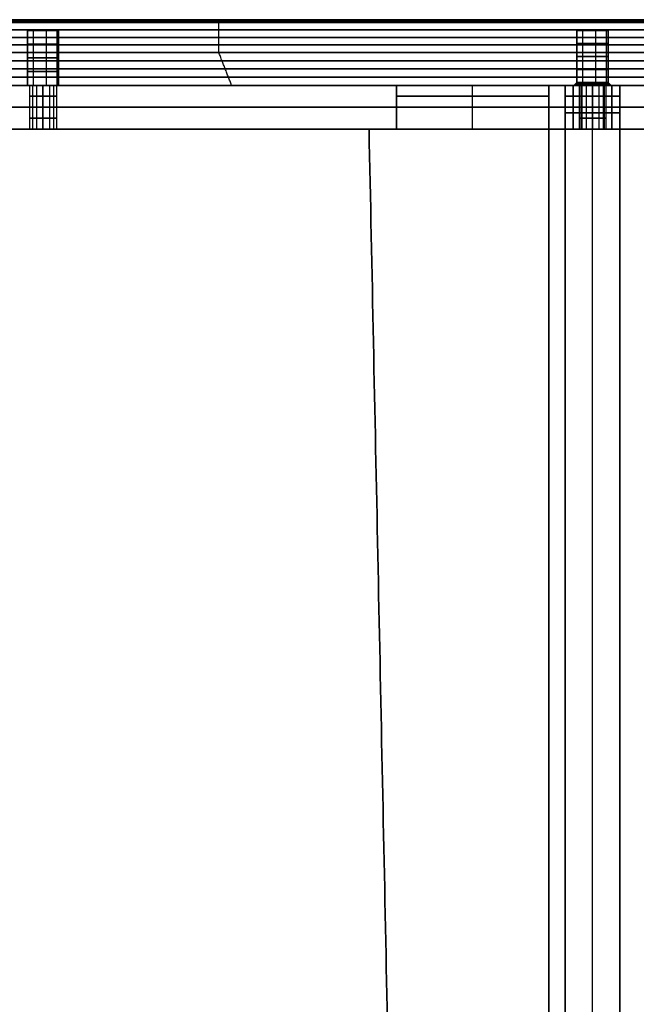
# Model space of a CAD drawing. Header units: millimetres. Extents: x -350 to 350, y -7 to 710.
# Tile 13 of 14: x -105 to 8, y 530 to 710. Entities that reach past the tile are written whole.
import ezdxf

# ---------------------------------------------------------------- set-up
doc = ezdxf.new("R2010")
doc.units = ezdxf.units.MM
doc.header["$MEASUREMENT"] = 0
for name, color, linetype in [('IGES LEVEL 10', 7, 'Continuous'), ('IGES LEVEL 3', 7, 'Continuous'), ('IGES LEVEL 8', 7, 'Continuous')]:
    doc.layers.add(name, color=color, linetype=linetype)

msp = doc.modelspace()

# ---------------------------------------------------------------- linework, layer by layer
at = {"layer": 'IGES LEVEL 10', "extrusion": (0, 1, 0)}
for centre, radius, start, end in [((0, 0, 709.5), 350, 360, 180), ((0, 0, 709.5), 350, 180, 360), ((0, 0, 710), 349.5, 360, 180), ((0, 0, 710), 349.5, 180, 360), ((100.41, 100.41, 708), 2.85, 180, 360), ((100.41, -100.41, 708), 2.85, 180, 360), ((100.41, -100.41, 708), 2.85, 0, 180), ((100.41, 100.41, 708), 2.85, 0, 180), ((0, 200.82, 708), 2.85, 180, 0), ((0, -200.82, 708), 2.85, 180, 360), ((0, -200.82, 708), 2.85, 0, 180), ((0, 200.82, 708), 2.85, 0, 180), ((0, 0, 704), 350, 0, 180), ((0, 0, 704), 350, 180, 360), ((0, 200.82, 698.5), 2.85, 180, 0), ((0, -200.82, 698.5), 2.85, 180, 0), ((0, 200.82, 698.5), 2.85, 0, 180), ((0, -200.82, 698.5), 2.85, 0, 180), ((0, 0, 698), 338, 0, 180), ((0, 0, 698), 338, 180, 0), ((100.41, -100.41, 698), 2.85, 180, 0), ((100.41, 100.41, 698), 2.85, 180, 0), ((100.41, -100.41, 698), 2.85, 0, 180), ((100.41, 100.41, 698), 2.85, 0, 180), ((0, -200.82, 698), 3.35, 180, 0), ((0, 200.82, 698), 3.35, 180, 0), ((0, 200.82, 698), 3.35, 0, 180), ((0, -200.82, 698), 3.35, 0, 180)]:
    msp.add_arc(centre, radius, start, end, dxfattribs=at)
at = {"layer": 'IGES LEVEL 10', "color": 253, "extrusion": (0, 1, 0)}
for centre, radius, start, end in [((0, 0, 709.5), 350, 360, 180), ((0, 0, 709.5), 350, 360, 180), ((0, 0, 709.5), 350, 180, 360), ((0, 0, 709.5), 350, 180, 360), ((0, 0, 709.63), 349.88, 180, 0), ((0, 0, 709.63), 349.88, 0, 180), ((0, 0, 709.75), 349.75, 0, 180), ((0, 0, 709.75), 349.75, 180, 0), ((0, 0, 709.88), 349.62, 0, 180), ((0, 0, 709.88), 349.62, 180, 0), ((0, 0, 710), 349.5, 360, 180), ((0, 0, 710), 349.5, 360, 180), ((0, 0, 710), 349.5, 180, 360), ((0, 0, 710), 349.5, 180, 360), ((0, 0, 708.13), 350, 0, 180), ((0, 0, 708.13), 350, 180, 360), ((100.41, 100.41, 708), 2.85, 180, 360), ((100.41, 100.41, 708), 2.85, 0, 180), ((100.41, 100.41, 708), 2.85, 180, 360), ((100.41, -100.41, 708), 2.85, 180, 360), ((100.41, -100.41, 708), 2.85, 0, 180), ((100.41, -100.41, 708), 2.85, 180, 360), ((100.41, -100.41, 708), 2.85, 0, 180), ((100.41, 100.41, 708), 2.85, 0, 180), ((0, 200.82, 708), 2.85, 180, 0), ((0, 200.82, 708), 2.85, 0, 180), ((0, 200.82, 708), 2.85, 180, 0), ((0, -200.82, 708), 2.85, 180, 360), ((0, -200.82, 708), 2.85, 0, 180), ((0, -200.82, 708), 2.85, 180, 360), ((0, -200.82, 708), 2.85, 0, 180), ((0, 200.82, 708), 2.85, 0, 180), ((0, 0, 706.75), 350, 0, 180), ((0, 0, 706.75), 350, 180, 360), ((0, 200.82, 705.63), 2.85, 180, 0), ((0, -200.82, 705.63), 2.85, 180, 0), ((0, -200.82, 705.63), 2.85, 0, 180), ((0, 200.82, 705.63), 2.85, 0, 180), ((0, 0, 705.38), 350, 0, 180), ((0, 0, 705.38), 350, 180, 360), ((0, 0, 704), 350, 0, 180), ((0, 0, 704), 350, 0, 180), ((0, 0, 704), 350, 180, 360), ((0, 0, 704), 350, 180, 360), ((100.41, 100.41, 705.5), 2.85, 180, 0), ((100.41, -100.41, 705.5), 2.85, 180, 360), ((100.41, -100.41, 705.5), 2.85, 0, 180), ((100.41, 100.41, 705.5), 2.85, 0, 180), ((0, 0, 702.5), 347, 0, 180), ((0, 0, 702.5), 347, 180, 360), ((100.41, 100.41, 703), 2.85, 180, 0), ((100.41, -100.41, 703), 2.85, 180, 360), ((100.41, -100.41, 703), 2.85, 0, 180), ((100.41, 100.41, 703), 2.85, 0, 180), ((0, 200.82, 703.25), 2.85, 180, 0), ((0, -200.82, 703.25), 2.85, 180, 0), ((0, -200.82, 703.25), 2.85, 0, 180), ((0, 200.82, 703.25), 2.85, 0, 180), ((0, 0, 701), 344, 0, 180), ((0, 0, 701), 344, 180, 360), ((100.41, 100.41, 700.5), 2.85, 180, 0), ((100.41, -100.41, 700.5), 2.85, 180, 360), ((100.41, -100.41, 700.5), 2.85, 0, 180), ((100.41, 100.41, 700.5), 2.85, 0, 180), ((0, 200.82, 700.88), 2.85, 180, 0), ((0, -200.82, 700.88), 2.85, 180, 0), ((0, -200.82, 700.88), 2.85, 0, 180), ((0, 200.82, 700.88), 2.85, 0, 180), ((0, 0, 699.5), 341, 0, 180), ((0, 0, 699.5), 341, 180, 360), ((0, -200.82, 698.5), 2.85, 180, 0), ((0, 200.82, 698.5), 2.85, 180, 0), ((0, 200.82, 698.5), 2.85, 180, 0), ((0, -200.82, 698.5), 2.85, 180, 0), ((0, -200.82, 698.5), 2.85, 0, 180), ((0, 200.82, 698.5), 2.85, 0, 180), ((0, 200.82, 698.5), 2.85, 0, 180), ((0, -200.82, 698.5), 2.85, 0, 180), ((0, 0, 698), 338, 0, 180), ((0, 0, 698), 338, 180, 0), ((100.41, 100.41, 698), 2.85, 180, 0), ((100.41, -100.41, 698), 2.85, 180, 0), ((100.41, 100.41, 698), 2.85, 180, 0), ((100.41, 100.41, 698), 2.85, 0, 180), ((100.41, -100.41, 698), 2.85, 180, 0), ((100.41, -100.41, 698), 2.85, 0, 180), ((100.41, -100.41, 698), 2.85, 0, 180), ((100.41, 100.41, 698), 2.85, 0, 180), ((0, -200.82, 698), 3.35, 180, 0), ((0, 200.82, 698), 3.35, 180, 0), ((0, 200.82, 698), 3.35, 0, 180), ((0, 200.82, 698), 3.35, 180, 0), ((0, -200.82, 698), 3.35, 0, 180), ((0, -200.82, 698), 3.35, 180, 0), ((0, 200.82, 698), 3.35, 0, 180), ((0, -200.82, 698), 3.35, 0, 180), ((0, -200.82, 698.13), 3.23, 180, 360), ((0, 200.82, 698.13), 3.23, 180, 360), ((0, 200.82, 698.13), 3.23, 0, 180), ((0, -200.82, 698.13), 3.23, 0, 180), ((0, -200.82, 698.25), 3.1, 180, 360), ((0, 200.82, 698.25), 3.1, 180, 360), ((0, 200.82, 698.25), 3.1, 0, 180), ((0, -200.82, 698.25), 3.1, 0, 180), ((0, -200.82, 698.38), 2.98, 180, 360), ((0, 200.82, 698.38), 2.98, 180, 360), ((0, 200.82, 698.38), 2.98, 0, 180), ((0, -200.82, 698.38), 2.98, 0, 180)]:
    msp.add_arc(centre, radius, start, end, dxfattribs=at)
at = {"layer": 'IGES LEVEL 10', "color": 253}
for points in [[(-349.5, 710), (0, 710), (349.5, 710)], [(-68.28, 704, 343.27), (-68.28, 706.75, 343.27), (-68.28, 709.5, 343.27)], [(-68.28, 704, -343.27), (-68.28, 706.75, -343.27), (-68.28, 709.5, -343.27)], [(0, 710, 349.5), (0, 710), (0, 710, -349.5)], [(-97.56, 708, 100.41), (-100.41, 708, 100.41), (-103.26, 708, 100.41)], [(-103.26, 698, 100.41), (-103.26, 703, 100.41), (-103.26, 708, 100.41)], [(-97.56, 708, -100.41), (-100.41, 708, -100.41), (-103.26, 708, -100.41)], [(-103.26, 698, -100.41), (-103.26, 703, -100.41), (-103.26, 708, -100.41)], [(-103.26, 708, -100.41), (-103.26, 703, -100.41), (-103.26, 698, -100.41)], [(-103.26, 708, 100.41), (-103.26, 703, 100.41), (-103.26, 698, 100.41)], [(-102.22, 708, 98.21), (-102.22, 703, 98.21), (-102.22, 698, 98.21)], [(-102.22, 708, -102.61), (-102.22, 703, -102.61), (-102.22, 698, -102.61)], [(-102.22, 708, -98.21), (-102.22, 703, -98.21), (-102.22, 698, -98.21)], [(-102.22, 708, 102.61), (-102.22, 703, 102.61), (-102.22, 698, 102.61)], [(-100.41, 708, 103.26), (-100.41, 708, 100.41), (-100.41, 708, 97.56)], [(-100.41, 708, -97.56), (-100.41, 708, -100.41), (-100.41, 708, -103.26)], [(-99.85, 708, 97.61), (-99.85, 703, 97.61), (-99.85, 698, 97.61)], [(-99.85, 708, -103.2), (-99.85, 703, -103.2), (-99.85, 698, -103.2)], [(-99.85, 708, -97.61), (-99.85, 703, -97.61), (-99.85, 698, -97.61)], [(-99.85, 708, 103.2), (-99.85, 703, 103.2), (-99.85, 698, 103.2)], [(-97.9, 708, 99.07), (-97.9, 703, 99.07), (-97.9, 698, 99.07)], [(-97.9, 708, -101.75), (-97.9, 703, -101.75), (-97.9, 698, -101.75)], [(-97.9, 708, -99.07), (-97.9, 703, -99.07), (-97.9, 698, -99.07)], [(-97.9, 708, 101.75), (-97.9, 703, 101.75), (-97.9, 698, 101.75)], [(-97.56, 708, 100.41), (-97.56, 703, 100.41), (-97.56, 698, 100.41)], [(-97.56, 708, -100.41), (-97.56, 703, -100.41), (-97.56, 698, -100.41)], [(-97.56, 698, -100.41), (-97.56, 703, -100.41), (-97.56, 708, -100.41)], [(-97.56, 698, 100.41), (-97.56, 703, 100.41), (-97.56, 708, 100.41)], [(2.85, 708, 200.82), (0, 708, 200.82), (-2.85, 708, 200.82)], [(-2.85, 698.5, 200.82), (-2.85, 703.25, 200.82), (-2.85, 708, 200.82)], [(2.85, 708, -200.82), (0, 708, -200.82), (-2.85, 708, -200.82)], [(-2.85, 698.5, -200.82), (-2.85, 703.25, -200.82), (-2.85, 708, -200.82)], [(-2.85, 708, -200.82), (-2.85, 703.25, -200.82), (-2.85, 698.5, -200.82)], [(-2.85, 708, 200.82), (-2.85, 703.25, 200.82), (-2.85, 698.5, 200.82)], [(-1.81, 708, 198.62), (-1.81, 703.25, 198.62), (-1.81, 698.5, 198.62)], [(-1.81, 708, -203.02), (-1.81, 703.25, -203.02), (-1.81, 698.5, -203.02)], [(-1.81, 708, -198.62), (-1.81, 703.25, -198.62), (-1.81, 698.5, -198.62)], [(-1.81, 708, 203.02), (-1.81, 703.25, 203.02), (-1.81, 698.5, 203.02)], [(0, 708, 203.67), (0, 708, 200.82), (0, 708, 197.97)], [(0, 708, -197.97), (0, 708, -200.82), (0, 708, -203.67)], [(0.56, 708, 198.02), (0.56, 703.25, 198.02), (0.56, 698.5, 198.02)], [(0.56, 708, -203.61), (0.56, 703.25, -203.61), (0.56, 698.5, -203.61)], [(0.56, 708, -198.02), (0.56, 703.25, -198.02), (0.56, 698.5, -198.02)], [(0.56, 708, 203.61), (0.56, 703.25, 203.61), (0.56, 698.5, 203.61)], [(2.51, 708, 199.47), (2.51, 703.25, 199.47), (2.51, 698.5, 199.47)], [(2.51, 708, -202.16), (2.51, 703.25, -202.16), (2.51, 698.5, -202.16)], [(2.51, 708, -199.47), (2.51, 703.25, -199.47), (2.51, 698.5, -199.47)], [(2.51, 708, 202.16), (2.51, 703.25, 202.16), (2.51, 698.5, 202.16)], [(2.85, 708, 200.82), (2.85, 703.25, 200.82), (2.85, 698.5, 200.82)], [(2.85, 708, -200.82), (2.85, 703.25, -200.82), (2.85, 698.5, -200.82)], [(2.85, 698.5, -200.82), (2.85, 703.25, -200.82), (2.85, 708, -200.82)], [(2.85, 698.5, 200.82), (2.85, 703.25, 200.82), (2.85, 708, 200.82)], [(-65.94, 698, 331.51), (-67.11, 701, 337.39), (-68.28, 704, 343.27)], [(-65.94, 698, -331.51), (-67.11, 701, -337.39), (-68.28, 704, -343.27)], [(-3.35, 698, -200.82), (-3.1, 698.25, -200.82), (-2.85, 698.5, -200.82)], [(-3.35, 698, 200.82), (-3.1, 698.25, 200.82), (-2.85, 698.5, 200.82)], [(-2.85, 698.5, 200.82), (-3.1, 698.25, 200.82), (-3.35, 698, 200.82)], [(-2.85, 698.5, -200.82), (-3.1, 698.25, -200.82), (-3.35, 698, -200.82)], [(-1.81, 698.5, -203.02), (-1.97, 698.25, -203.21), (-2.13, 698, -203.41)], [(-1.81, 698.5, 198.62), (-1.97, 698.25, 198.42), (-2.13, 698, 198.23)], [(-1.81, 698.5, 203.02), (-1.97, 698.25, 203.21), (-2.13, 698, 203.41)], [(-1.81, 698.5, -198.62), (-1.97, 698.25, -198.42), (-2.13, 698, -198.23)], [(0.56, 698.5, -203.61), (0.6, 698.25, -203.86), (0.65, 698, -204.1)], [(0.56, 698.5, 198.02), (0.6, 698.25, 197.78), (0.65, 698, 197.53)], [(0.56, 698.5, 203.61), (0.6, 698.25, 203.86), (0.65, 698, 204.1)], [(0.56, 698.5, -198.02), (0.6, 698.25, -197.78), (0.65, 698, -197.53)], [(2.51, 698.5, -202.16), (2.73, 698.25, -202.28), (2.95, 698, -202.4)], [(2.51, 698.5, 199.47), (2.73, 698.25, 199.36), (2.95, 698, 199.24)], [(2.51, 698.5, 202.16), (2.73, 698.25, 202.28), (2.95, 698, 202.4)], [(2.51, 698.5, -199.47), (2.73, 698.25, -199.36), (2.95, 698, -199.24)], [(2.85, 698.5, -200.82), (3.1, 698.25, -200.82), (3.35, 698, -200.82)], [(2.85, 698.5, 200.82), (3.1, 698.25, 200.82), (3.35, 698, 200.82)], [(3.35, 698, 200.82), (3.1, 698.25, 200.82), (2.85, 698.5, 200.82)], [(3.35, 698, -200.82), (3.1, 698.25, -200.82), (2.85, 698.5, -200.82)], [(197.47, 698), (0, 698), (-197.47, 698)], [(0, 698, 338), (0, 698, 271.08), (0, 698, 204.17)], [(0, 698, 197.47), (0, 698), (0, 698, -197.47)], [(0, 698, -204.17), (0, 698, -271.08), (0, 698, -338)]]:
    msp.add_open_spline(points, degree=2, dxfattribs=at)
at = {"layer": 'IGES LEVEL 10'}
for points in [[(-103.26, 708, -100.41), (-103.26, 703, -100.41), (-103.26, 698, -100.41)], [(-103.26, 708, 100.41), (-103.26, 703, 100.41), (-103.26, 698, 100.41)], [(-97.56, 698, -100.41), (-97.56, 703, -100.41), (-97.56, 708, -100.41)], [(-97.56, 698, 100.41), (-97.56, 703, 100.41), (-97.56, 708, 100.41)], [(-2.85, 708, -200.82), (-2.85, 703.25, -200.82), (-2.85, 698.5, -200.82)], [(-2.85, 708, 200.82), (-2.85, 703.25, 200.82), (-2.85, 698.5, 200.82)], [(2.85, 698.5, -200.82), (2.85, 703.25, -200.82), (2.85, 708, -200.82)], [(2.85, 698.5, 200.82), (2.85, 703.25, 200.82), (2.85, 708, 200.82)], [(-2.85, 698.5, 200.82), (-3.1, 698.25, 200.82), (-3.35, 698, 200.82)], [(-2.85, 698.5, -200.82), (-3.1, 698.25, -200.82), (-3.35, 698, -200.82)], [(3.35, 698, 200.82), (3.1, 698.25, 200.82), (2.85, 698.5, 200.82)], [(3.35, 698, -200.82), (3.1, 698.25, -200.82), (2.85, 698.5, -200.82)]]:
    msp.add_open_spline(points, degree=2, dxfattribs=at)
at = {"layer": 'IGES LEVEL 10', "color": 253}
for points, knots in [([(-338, 698), (-338, 698, -16.6), (-334.74, 698, -49.65), (-328.27, 698, -82.23), (-318.63, 698, -114.01), (-305.92, 698, -144.69), (-290.26, 698, -173.98), (-271.81, 698, -201.59), (-250.74, 698, -227.26), (-227.26, 698, -250.74), (-201.59, 698, -271.81), (-173.98, 698, -290.26), (-144.69, 698, -305.92), (-114.01, 698, -318.63), (-82.23, 698, -328.27), (-49.65, 698, -334.74), (-16.6, 698, -338), (16.6, 698, -338), (49.65, 698, -334.74), (65.94, 698, -331.51), (82.23, 698, -328.27), (98.12, 698, -323.45), (114.01, 698, -318.63), (144.69, 698, -305.92), (173.98, 698, -290.26), (187.78, 698, -281.04), (201.59, 698, -271.81), (214.42, 698, -261.28), (227.26, 698, -250.74), (250.74, 698, -227.26), (261.28, 698, -214.42), (271.81, 698, -201.59), (281.04, 698, -187.78), (290.26, 698, -173.98), (305.92, 698, -144.69), (318.63, 698, -114.01), (323.45, 698, -98.12), (328.27, 698, -82.23), (331.51, 698, -65.94), (334.74, 698, -49.65), (336.37, 698, -33.13), (338, 698, -16.6), (338, 698)], [0, 0, 0, 0.03125, 0.0625, 0.09375, 0.125, 0.15625, 0.1875, 0.21875, 0.25, 0.28125, 0.3125, 0.34375, 0.375, 0.40625, 0.4375, 0.46875, 0.5, 0.53125, 0.5625, 0.5625, 0.59375, 0.59375, 0.625, 0.65625, 0.6875, 0.6875, 0.71875, 0.71875, 0.75, 0.78125, 0.78125, 0.8125, 0.8125, 0.84375, 0.875, 0.90625, 0.90625, 0.9375, 0.9375, 0.96875, 0.96875, 1, 1, 1]), ([(338, 698), (338, 698, 16.6), (336.37, 698, 33.13), (334.74, 698, 49.65), (331.51, 698, 65.94), (328.27, 698, 82.23), (323.45, 698, 98.12), (318.63, 698, 114.01), (305.92, 698, 144.69), (290.26, 698, 173.98), (281.04, 698, 187.78), (271.81, 698, 201.59), (261.28, 698, 214.42), (250.74, 698, 227.26), (227.26, 698, 250.74), (214.42, 698, 261.28), (201.59, 698, 271.81), (187.78, 698, 281.04), (173.98, 698, 290.26), (144.69, 698, 305.92), (114.01, 698, 318.63), (98.12, 698, 323.45), (82.23, 698, 328.27), (65.94, 698, 331.51), (49.65, 698, 334.74), (33.13, 698, 336.37), (16.6, 698, 338), (-16.6, 698, 338), (-33.13, 698, 336.37), (-49.65, 698, 334.74), (-65.94, 698, 331.51), (-82.23, 698, 328.27), (-98.12, 698, 323.45), (-114.01, 698, 318.63), (-144.69, 698, 305.92), (-173.98, 698, 290.26), (-187.78, 698, 281.04), (-201.59, 698, 271.81), (-214.42, 698, 261.28), (-227.26, 698, 250.74), (-250.74, 698, 227.26), (-261.28, 698, 214.42), (-271.81, 698, 201.59), (-281.04, 698, 187.78), (-290.26, 698, 173.98), (-305.92, 698, 144.69), (-318.63, 698, 114.01), (-323.45, 698, 98.12), (-328.27, 698, 82.23), (-331.51, 698, 65.94), (-334.74, 698, 49.65), (-338, 698, 16.6), (-338, 698)], [1, 1, 1, 1.03125, 1.03125, 1.0625, 1.0625, 1.09375, 1.09375, 1.125, 1.15625, 1.1875, 1.1875, 1.21875, 1.21875, 1.25, 1.28125, 1.28125, 1.3125, 1.3125, 1.34375, 1.375, 1.40625, 1.40625, 1.4375, 1.4375, 1.46875, 1.46875, 1.5, 1.53125, 1.53125, 1.5625, 1.5625, 1.59375, 1.59375, 1.625, 1.65625, 1.6875, 1.6875, 1.71875, 1.71875, 1.75, 1.78125, 1.78125, 1.8125, 1.8125, 1.84375, 1.875, 1.90625, 1.90625, 1.9375, 1.9375, 1.96875, 2, 2, 2])]:
    msp.add_open_spline(points, degree=2, knots=knots, dxfattribs=at)
at = {"layer": 'IGES LEVEL 3'}
for points in [[(-35.83, 690, -5), (-35.83, 693, -5), (-35.83, 696, -5)], [(-35.83, 696, 5), (-35.83, 693, 5), (-35.83, 690, 5)], [(-35.83, 696, -5), (-21.92, 696, -5), (-8, 696, -5)], [(-35.83, 696, 5), (-35.83, 696), (-35.83, 696, -5)], [(-8, 696, 5), (-21.92, 696, 5), (-35.83, 696, 5)], [(-8, 696, -5), (-8, 352, -5), (-8, 8, -5)], [(-8, 696, 5), (-8, 696), (-8, 696, -5)], [(-8, 8, 5), (-8, 352, 5), (-8, 696, 5)], [(-5, 696, -35.83), (-5, 693, -35.83), (-5, 690, -35.83)], [(-5, 696, -35.83), (0, 696, -35.83), (5, 696, -35.83)], [(-5, 696, -8), (-5, 696, -21.92), (-5, 696, -35.83)], [(-5, 696, -8), (0, 696, -8), (5, 696, -8)], [(-5, 8, -8), (-5, 352, -8), (-5, 696, -8)], [(-5, 690, 35.83), (-5, 693, 35.83), (-5, 696, 35.83)], [(-5, 696, 35.83), (-5, 696, 21.92), (-5, 696, 8)], [(5, 696, 35.83), (0, 696, 35.83), (-5, 696, 35.83)], [(-5, 696, 8), (-5, 352, 8), (-5, 8, 8)], [(5, 696, 8), (0, 696, 8), (-5, 696, 8)], [(5, 690, -35.83), (5, 693, -35.83), (5, 696, -35.83)], [(5, 696, -35.83), (5, 696, -21.92), (5, 696, -8)], [(5, 696, -8), (5, 352, -8), (5, 8, -8)], [(5, 696, 35.83), (5, 693, 35.83), (5, 690, 35.83)], [(5, 696, 8), (5, 696, 21.92), (5, 696, 35.83)], [(5, 8, 8), (5, 352, 8), (5, 696, 8)], [(-28, 66.96, -5), (-34.42, 378.48, -5), (-40.83, 690, -5)], [(-40.83, 690, 5), (-34.42, 378.48, 5), (-28, 66.96, 5)], [(-40.83, 690, -5), (-38.33, 690, -5), (-35.83, 690, -5)], [(-40.83, 690, 5), (-40.83, 690), (-40.83, 690, -5)], [(-35.83, 690, 5), (-38.33, 690, 5), (-40.83, 690, 5)], [(-35.83, 690, -5), (-35.83, 690), (-35.83, 690, 5)], [(-5, 690, -40.83), (-5, 378.48, -34.42), (-5, 66.96, -28)], [(-5, 690, -40.83), (0, 690, -40.83), (5, 690, -40.83)], [(-5, 690, -35.83), (-5, 690, -38.33), (-5, 690, -40.83)], [(5, 690, -35.83), (0, 690, -35.83), (-5, 690, -35.83)], [(-5, 66.96, 28), (-5, 378.48, 34.42), (-5, 690, 40.83)], [(-5, 690, 40.83), (-5, 690, 38.33), (-5, 690, 35.83)], [(5, 690, 40.83), (0, 690, 40.83), (-5, 690, 40.83)], [(-5, 690, 35.83), (0, 690, 35.83), (5, 690, 35.83)], [(5, 66.96, -28), (5, 378.48, -34.42), (5, 690, -40.83)], [(5, 690, -40.83), (5, 690, -38.33), (5, 690, -35.83)], [(5, 690, 40.83), (5, 378.48, 34.42), (5, 66.96, 28)], [(5, 690, 35.83), (5, 690, 38.33), (5, 690, 40.83)]]:
    msp.add_open_spline(points, degree=2, dxfattribs=at)
at = {"layer": 'IGES LEVEL 3', "color": 253}
for points in [[(-8, 696, -5), (-21.92, 696, -5), (-35.83, 696, -5)], [(-35.83, 696, -5), (-35.83, 693, -5), (-35.83, 690, -5)], [(-8, 696, 5), (-21.92, 696, 5), (-35.83, 696, 5)], [(-35.83, 696, 5), (-35.83, 693, 5), (-35.83, 690, 5)], [(-35.83, 690, -5), (-35.83, 693, -5), (-35.83, 696, -5)], [(-35.83, 696, -5), (-35.83, 696), (-35.83, 696, 5)], [(-35.83, 696, 5), (-35.83, 693, 5), (-35.83, 690, 5)], [(-35.83, 690), (-35.83, 693), (-35.83, 696)], [(-35.83, 696, 5), (-35.83, 696), (-35.83, 696, -5)], [(-35.83, 696, -5), (-21.92, 696, -5), (-8, 696, -5)], [(-8, 696, 5), (-21.92, 696, 5), (-35.83, 696, 5)], [(-35.83, 696), (-21.92, 696), (-8, 696)], [(-21.92, 696, 5), (-21.92, 696), (-21.92, 696, -5)], [(-8, 8, -5), (-8, 352, -5), (-8, 696, -5)], [(-8, 8, 5), (-8, 352, 5), (-8, 696, 5)], [(-8, 696, -5), (-8, 696), (-8, 696, 5)], [(-8, 8, 5), (-8, 352, 5), (-8, 696, 5)], [(-8, 696, 5), (-8, 696), (-8, 696, -5)], [(-8, 696, -5), (-8, 352, -5), (-8, 8, -5)], [(-8, 8), (-8, 352), (-8, 696)], [(-5, 8, -8), (-5, 352, -8), (-5, 696, -8)], [(-5, 696, -8), (-5, 696, -21.92), (-5, 696, -35.83)], [(-5, 696, -35.83), (-5, 693, -35.83), (-5, 690, -35.83)], [(5, 696, -35.83), (0, 696, -35.83), (-5, 696, -35.83)], [(-5, 696, -35.83), (-5, 693, -35.83), (-5, 690, -35.83)], [(-5, 696, -35.83), (0, 696, -35.83), (5, 696, -35.83)], [(5, 696, -8), (0, 696, -8), (-5, 696, -8)], [(-5, 696, -8), (-5, 696, -21.92), (-5, 696, -35.83)], [(-5, 696, -21.92), (0, 696, -21.92), (5, 696, -21.92)], [(-5, 8, -8), (-5, 352, -8), (-5, 696, -8)], [(-5, 696, -8), (0, 696, -8), (5, 696, -8)], [(-5, 8, 8), (-5, 352, 8), (-5, 696, 8)], [(-5, 696, 8), (-5, 696, 21.92), (-5, 696, 35.83)], [(-5, 696, 35.83), (-5, 693, 35.83), (-5, 690, 35.83)], [(-5, 690, 35.83), (-5, 693, 35.83), (-5, 696, 35.83)], [(-5, 696, 35.83), (0, 696, 35.83), (5, 696, 35.83)], [(5, 696, 35.83), (0, 696, 35.83), (-5, 696, 35.83)], [(-5, 696, 35.83), (-5, 696, 21.92), (-5, 696, 8)], [(-5, 696, 8), (0, 696, 8), (5, 696, 8)], [(5, 696, 21.92), (0, 696, 21.92), (-5, 696, 21.92)], [(5, 696, 8), (0, 696, 8), (-5, 696, 8)], [(-5, 696, 8), (-5, 352, 8), (-5, 8, 8)], [(0, 690, -35.83), (0, 693, -35.83), (0, 696, -35.83)], [(0, 696, -35.83), (0, 696, -21.92), (0, 696, -8)], [(0, 8, -8), (0, 352, -8), (0, 696, -8)], [(0, 690, 35.83), (0, 693, 35.83), (0, 696, 35.83)], [(0, 696, 35.83), (0, 696, 21.92), (0, 696, 8)], [(0, 8, 8), (0, 352, 8), (0, 696, 8)], [(5, 8, -8), (5, 352, -8), (5, 696, -8)], [(5, 696, -8), (5, 696, -21.92), (5, 696, -35.83)], [(5, 696, -35.83), (5, 693, -35.83), (5, 690, -35.83)], [(5, 690, -35.83), (5, 693, -35.83), (5, 696, -35.83)], [(5, 696, -35.83), (5, 696, -21.92), (5, 696, -8)], [(5, 696, -8), (5, 352, -8), (5, 8, -8)], [(5, 8, 8), (5, 352, 8), (5, 696, 8)], [(5, 696, 8), (5, 696, 21.92), (5, 696, 35.83)], [(5, 696, 35.83), (5, 693, 35.83), (5, 690, 35.83)], [(5, 696, 35.83), (5, 693, 35.83), (5, 690, 35.83)], [(5, 696, 8), (5, 696, 21.92), (5, 696, 35.83)], [(5, 8, 8), (5, 352, 8), (5, 696, 8)], [(-35.83, 693, 5), (-35.83, 693), (-35.83, 693, -5)], [(-5, 693, -35.83), (0, 693, -35.83), (5, 693, -35.83)], [(5, 693, 35.83), (0, 693, 35.83), (-5, 693, 35.83)], [(-40.83, 690, -5), (-34.42, 378.48, -5), (-28, 66.96, -5)], [(-35.83, 690, -5), (-38.33, 690, -5), (-40.83, 690, -5)], [(-35.83, 690, 5), (-38.33, 690, 5), (-40.83, 690, 5)], [(-40.83, 690, 5), (-34.42, 378.48, 5), (-28, 66.96, 5)], [(-28, 66.96, -5), (-34.42, 378.48, -5), (-40.83, 690, -5)], [(-40.83, 690, -5), (-40.83, 690), (-40.83, 690, 5)], [(-40.83, 690, 5), (-34.42, 378.48, 5), (-28, 66.96, 5)], [(-28, 66.96), (-34.42, 378.48), (-40.83, 690)], [(-40.83, 690, 5), (-40.83, 690), (-40.83, 690, -5)], [(-40.83, 690, -5), (-38.33, 690, -5), (-35.83, 690, -5)], [(-35.83, 690, 5), (-38.33, 690, 5), (-40.83, 690, 5)], [(-40.83, 690), (-38.33, 690), (-35.83, 690)], [(-38.33, 690, 5), (-38.33, 690), (-38.33, 690, -5)], [(-35.83, 690, 5), (-35.83, 690), (-35.83, 690, -5)], [(-35.83, 690, -5), (-35.83, 690), (-35.83, 690, 5)], [(-5, 690, -35.83), (-5, 690, -38.33), (-5, 690, -40.83)], [(-5, 690, -40.83), (-5, 378.48, -34.42), (-5, 66.96, -28)], [(-5, 690, -35.83), (0, 690, -35.83), (5, 690, -35.83)], [(5, 690, -40.83), (0, 690, -40.83), (-5, 690, -40.83)], [(-5, 690, -40.83), (-5, 378.48, -34.42), (-5, 66.96, -28)], [(-5, 690, -40.83), (0, 690, -40.83), (5, 690, -40.83)], [(5, 690, -35.83), (0, 690, -35.83), (-5, 690, -35.83)], [(-5, 690, -35.83), (-5, 690, -38.33), (-5, 690, -40.83)], [(-5, 690, -38.33), (0, 690, -38.33), (5, 690, -38.33)], [(-5, 690, 40.83), (-5, 378.48, 34.42), (-5, 66.96, 28)], [(-5, 690, 35.83), (-5, 690, 38.33), (-5, 690, 40.83)], [(5, 690, 35.83), (0, 690, 35.83), (-5, 690, 35.83)], [(-5, 66.96, 28), (-5, 378.48, 34.42), (-5, 690, 40.83)], [(-5, 690, 40.83), (0, 690, 40.83), (5, 690, 40.83)], [(5, 690, 40.83), (0, 690, 40.83), (-5, 690, 40.83)], [(-5, 690, 40.83), (-5, 690, 38.33), (-5, 690, 35.83)], [(-5, 690, 35.83), (0, 690, 35.83), (5, 690, 35.83)], [(5, 690, 38.33), (0, 690, 38.33), (-5, 690, 38.33)], [(0, 66.96, -28), (0, 378.48, -34.42), (0, 690, -40.83)], [(0, 690, -40.83), (0, 690, -38.33), (0, 690, -35.83)], [(0, 66.96, 28), (0, 378.48, 34.42), (0, 690, 40.83)], [(0, 690, 40.83), (0, 690, 38.33), (0, 690, 35.83)], [(5, 690, -40.83), (5, 378.48, -34.42), (5, 66.96, -28)], [(5, 690, -35.83), (5, 690, -38.33), (5, 690, -40.83)], [(5, 66.96, -28), (5, 378.48, -34.42), (5, 690, -40.83)], [(5, 690, -40.83), (5, 690, -38.33), (5, 690, -35.83)], [(5, 690, 35.83), (5, 690, 38.33), (5, 690, 40.83)], [(5, 690, 40.83), (5, 378.48, 34.42), (5, 66.96, 28)], [(5, 690, 40.83), (5, 378.48, 34.42), (5, 66.96, 28)], [(5, 690, 35.83), (5, 690, 38.33), (5, 690, 40.83)]]:
    msp.add_open_spline(points, degree=2, dxfattribs=at)
at = {"layer": 'IGES LEVEL 8', "extrusion": (0, 1, 0)}
for centre, radius, start, end in [((100.41, 100.41, 698), 2.5, 270, 90), ((100.41, -100.41, 698), 2.5, 270, 90), ((100.41, 100.41, 698), 2.5, 90, 270), ((100.41, -100.41, 698), 2.5, 90, 270), ((0, 204.8, 698), 5, 45, 135), ((0, -205.32, 698), 5, 270, 315), ((0, 200.82, 698), 2.5, 270, 90), ((0, -200.82, 698), 2.5, 270, 90), ((0, 200.82, 698), 2.5, 90, 270), ((0, -200.82, 698), 2.5, 90, 270), ((0, -205.32, 698), 5, 225, 270), ((100.41, 100.41, 690), 2.5, 270, 90), ((100.41, -100.41, 690), 2.5, 270, 90), ((100.41, 100.41, 690), 2.5, 90, 270), ((100.41, -100.41, 690), 2.5, 90, 270), ((0, 204.8, 690), 5, 45, 135), ((0, -205.32, 690), 5, 270, 315), ((0, 200.82, 690), 2.5, 270, 90), ((0, -200.82, 690), 2.5, 270, 90), ((0, 200.82, 690), 2.5, 90, 270), ((0, -200.82, 690), 2.5, 90, 270), ((0, -205.32, 690), 5, 225, 270)]:
    msp.add_arc(centre, radius, start, end, dxfattribs=at)
at = {"layer": 'IGES LEVEL 8', "color": 253, "extrusion": (0, 1, 0)}
for centre, radius, start, end in [((100.41, -100.41, 698), 2.5, 270, 90), ((100.41, 100.41, 698), 2.5, 270, 90), ((100.41, 100.41, 698), 2.5, 270, 90), ((100.41, -100.41, 698), 2.5, 270, 90), ((100.41, -100.41, 698), 2.5, 90, 270), ((100.41, 100.41, 698), 2.5, 90, 270), ((100.41, -100.41, 698), 2.5, 90, 270), ((100.41, 100.41, 698), 2.5, 90, 270), ((0, 204.8, 698), 5, 45, 135), ((0, 204.8, 698), 5, 45, 135), ((0, -205.32, 698), 5, 270, 315), ((0, -205.32, 698), 5, 270, 315), ((0, -200.82, 698), 2.5, 270, 90), ((0, 200.82, 698), 2.5, 270, 90), ((0, 200.82, 698), 2.5, 270, 90), ((0, -200.82, 698), 2.5, 270, 90), ((0, -200.82, 698), 2.5, 90, 270), ((0, 200.82, 698), 2.5, 90, 270), ((0, -205.32, 698), 5, 225, 270), ((0, -205.32, 698), 5, 225, 270), ((0, -200.82, 698), 2.5, 90, 270), ((0, 200.82, 698), 2.5, 90, 270), ((100.41, 100.41, 696), 2.5, 270, 90), ((100.41, -100.41, 696), 2.5, 270, 90), ((100.41, -100.41, 696), 2.5, 90, 270), ((100.41, 100.41, 696), 2.5, 90, 270), ((0, 200.82, 696), 2.5, 270, 90), ((0, -200.82, 696), 2.5, 270, 90), ((0, -200.82, 696), 2.5, 90, 270), ((0, 200.82, 696), 2.5, 90, 270), ((100.41, 100.41, 694), 2.5, 270, 90), ((100.41, -100.41, 694), 2.5, 270, 90), ((100.41, -100.41, 694), 2.5, 90, 270), ((100.41, 100.41, 694), 2.5, 90, 270), ((0, 204.8, 694), 5, 45, 135), ((0, -205.32, 694), 5, 270, 315), ((0, 200.82, 694), 2.5, 270, 90), ((0, -200.82, 694), 2.5, 270, 90), ((0, -200.82, 694), 2.5, 90, 270), ((0, 200.82, 694), 2.5, 90, 270), ((0, -205.32, 694), 5, 225, 270), ((100.41, 100.41, 692), 2.5, 270, 90), ((100.41, -100.41, 692), 2.5, 270, 90), ((100.41, -100.41, 692), 2.5, 90, 270), ((100.41, 100.41, 692), 2.5, 90, 270), ((0, 200.82, 692), 2.5, 270, 90), ((0, -200.82, 692), 2.5, 270, 90), ((0, -200.82, 692), 2.5, 90, 270), ((0, 200.82, 692), 2.5, 90, 270), ((100.41, 100.41, 690), 2.5, 270, 90), ((100.41, -100.41, 690), 2.5, 270, 90), ((100.41, -100.41, 690), 2.5, 90, 270), ((100.41, 100.41, 690), 2.5, 90, 270), ((0, 204.8, 690), 5, 45, 135), ((0, 204.8, 690), 5, 45, 135), ((0, -205.32, 690), 5, 270, 315), ((0, -205.32, 690), 5, 270, 315), ((0, 200.82, 690), 2.5, 270, 90), ((0, -200.82, 690), 2.5, 270, 90), ((0, -200.82, 690), 2.5, 90, 270), ((0, 200.82, 690), 2.5, 90, 270), ((0, -205.32, 690), 5, 225, 270)]:
    msp.add_arc(centre, radius, start, end, dxfattribs=at)
at = {"layer": 'IGES LEVEL 8', "color": 253, "extrusion": (0, 1, -1.95996e-10)}
msp.add_arc((100.41, -100.41, 690), 2.5, 270, 90, dxfattribs=at)
at = {"layer": 'IGES LEVEL 8', "color": 253, "extrusion": (0, 1, 1.95996e-10)}
msp.add_arc((100.41, 100.41, 690), 2.5, 270, 90, dxfattribs=at)
at = {"layer": 'IGES LEVEL 8', "color": 253, "extrusion": (2.78527e-24, 1, -1.95996e-10)}
msp.add_arc((100.41, -100.41, 690), 2.5, 90, 270, dxfattribs=at)
at = {"layer": 'IGES LEVEL 8', "color": 253, "extrusion": (-2.78527e-24, 1, 1.95996e-10)}
msp.add_arc((100.41, 100.41, 690), 2.5, 90, 270, dxfattribs=at)
at = {"layer": 'IGES LEVEL 8', "color": 253, "extrusion": (0, 1, 7.95808e-12)}
for start, end in [(270, 90), (90, 270)]:
    msp.add_arc((0, -200.82, 690), 2.5, start, end, dxfattribs=at)
at = {"layer": 'IGES LEVEL 8', "color": 253, "extrusion": (0, 1, -8.41283e-12)}
for start, end in [(270, 90), (90, 270)]:
    msp.add_arc((0, 200.82, 690), 2.5, start, end, dxfattribs=at)
at = {"layer": 'IGES LEVEL 8', "color": 253, "extrusion": (-5.3137e-11, 1, 5.3137e-11)}
msp.add_arc((0, -205.32, 690), 5, 225, 270, dxfattribs=at)
at = {"layer": 'IGES LEVEL 8'}
for points in [[(-3.54, 698, -208.86), (-106.07, 698, -106.33), (-208.6, 698, -3.8)], [(-208.6, 698, 3.28), (-106.07, 698, 105.81), (-3.54, 698, 208.34)], [(-100.41, 690, 102.91), (-100.41, 694, 102.91), (-100.41, 698, 102.91)], [(-100.41, 698, 97.91), (-100.41, 694, 97.91), (-100.41, 690, 97.91)], [(-100.41, 690, -97.91), (-100.41, 694, -97.91), (-100.41, 698, -97.91)], [(-100.41, 698, -102.91), (-100.41, 694, -102.91), (-100.41, 690, -102.91)], [(-35.84, 698, 5), (-35.84, 694, 5), (-35.84, 690, 5)], [(-35.84, 690, -5), (-35.84, 694, -5), (-35.84, 698, -5)], [(-35.84, 698, -5), (-21.92, 698, -5), (-8, 698, -5)], [(-35.84, 698, 5), (-35.84, 698), (-35.84, 698, -5)], [(-8, 698, 5), (-21.92, 698, 5), (-35.84, 698, 5)], [(-8, 698, -5), (-8, 694, -5), (-8, 690, -5)], [(-8, 698, 5), (-8, 694, 5), (-8, 690, 5)], [(-8, 698, -5), (-8, 698), (-8, 698, 5)], [(-5, 698, 35.84), (-5, 694, 35.84), (-5, 690, 35.84)], [(-5, 690, 8), (-5, 694, 8), (-5, 698, 8)], [(-5, 698, -8), (-5, 694, -8), (-5, 690, -8)], [(-5, 698, -35.84), (-5, 694, -35.84), (-5, 690, -35.84)], [(5, 698, -8), (0, 698, -8), (-5, 698, -8)], [(-5, 698, -35.84), (0, 698, -35.84), (5, 698, -35.84)], [(-5, 698, -8), (-5, 698, -21.92), (-5, 698, -35.84)], [(-5, 698, 8), (0, 698, 8), (5, 698, 8)], [(-5, 698, 35.84), (-5, 698, 21.92), (-5, 698, 8)], [(5, 698, 35.84), (0, 698, 35.84), (-5, 698, 35.84)], [(-3.54, 698, 208.34), (-3.54, 694, 208.34), (-3.54, 690, 208.34)], [(-3.54, 690, -208.86), (-3.54, 694, -208.86), (-3.54, 698, -208.86)], [(0, 698, -210.32), (0, 694, -210.32), (0, 690, -210.32)], [(0, 690, 203.32), (0, 694, 203.32), (0, 698, 203.32)], [(0, 698, 198.32), (0, 694, 198.32), (0, 690, 198.32)], [(0, 690, -198.32), (0, 694, -198.32), (0, 698, -198.32)], [(0, 698, -203.32), (0, 694, -203.32), (0, 690, -203.32)], [(3.54, 698, -208.86), (3.54, 694, -208.86), (3.54, 690, -208.86)], [(3.54, 690, 208.34), (3.54, 694, 208.34), (3.54, 698, 208.34)], [(208.6, 698, -3.8), (106.07, 698, -106.33), (3.54, 698, -208.86)], [(3.54, 698, 208.34), (106.07, 698, 105.81), (208.6, 698, 3.28)], [(5, 698, 8), (5, 694, 8), (5, 690, 8)], [(5, 698, 35.84), (5, 694, 35.84), (5, 690, 35.84)], [(5, 698, -8), (5, 694, -8), (5, 690, -8)], [(5, 690, -35.84), (5, 694, -35.84), (5, 698, -35.84)], [(5, 698, -35.84), (5, 698, -21.92), (5, 698, -8)], [(5, 698, 8), (5, 698, 21.92), (5, 698, 35.84)], [(-3.54, 690, -208.86), (-106.07, 690, -106.33), (-208.6, 690, -3.8)], [(-208.6, 690, 3.28), (-106.07, 690, 105.81), (-3.54, 690, 208.34)], [(-35.84, 690, 5), (-35.84, 690), (-35.84, 690, -5)], [(-8, 690, 5), (-21.92, 690, 5), (-35.84, 690, 5)], [(-35.84, 690, -5), (-21.92, 690, -5), (-8, 690, -5)], [(-8, 690, -5), (-8, 690), (-8, 690, 5)], [(-5, 690, -35.84), (0, 690, -35.84), (5, 690, -35.84)], [(-5, 690, -8), (-5, 690, -21.92), (-5, 690, -35.84)], [(5, 690, -8), (0, 690, -8), (-5, 690, -8)], [(-5, 690, 35.84), (-5, 690, 21.92), (-5, 690, 8)], [(5, 690, 35.84), (0, 690, 35.84), (-5, 690, 35.84)], [(-5, 690, 8), (0, 690, 8), (5, 690, 8)], [(208.6, 690, -3.8), (106.07, 690, -106.33), (3.54, 690, -208.86)], [(3.54, 690, 208.34), (106.07, 690, 105.81), (208.6, 690, 3.28)], [(5, 690, -35.84), (5, 690, -21.92), (5, 690, -8)], [(5, 690, 8), (5, 690, 21.92), (5, 690, 35.84)]]:
    msp.add_open_spline(points, degree=2, dxfattribs=at)
at = {"layer": 'IGES LEVEL 8', "color": 253}
for points in [[(-3.54, 698, -208.86), (-106.07, 698, -106.33), (-208.6, 698, -3.8)], [(-208.6, 698, 3.28), (-106.07, 698, 105.81), (-3.54, 698, 208.34)], [(-208.6, 698, 3.28), (-106.07, 698, 105.81), (-3.54, 698, 208.34)], [(-3.54, 698, -208.86), (-106.07, 698, -106.33), (-208.6, 698, -3.8)], [(-198.33, 698, -0.26), (-117.08, 698, -0.26), (-35.84, 698, -0.26)], [(-102.86, 698, 100.9), (-102.86, 694, 100.9), (-102.86, 690, 100.9)], [(-102.86, 698, -99.92), (-102.86, 694, -99.92), (-102.86, 690, -99.92)], [(-102.34, 698, 98.82), (-102.34, 694, 98.82), (-102.34, 690, 98.82)], [(-102.34, 698, -102), (-102.34, 694, -102), (-102.34, 690, -102)], [(-101.59, 698, 102.61), (-101.59, 694, 102.61), (-101.59, 690, 102.61)], [(-101.59, 698, -98.2), (-101.59, 694, -98.2), (-101.59, 690, -98.2)], [(-100.41, 698, -97.91), (-100.41, 694, -97.91), (-100.41, 690, -97.91)], [(-100.41, 690, -102.91), (-100.41, 694, -102.91), (-100.41, 698, -102.91)], [(-100.41, 698, 102.91), (-100.41, 694, 102.91), (-100.41, 690, 102.91)], [(-100.41, 690, 97.91), (-100.41, 694, 97.91), (-100.41, 698, 97.91)], [(-100.41, 698, 97.91), (-100.41, 694, 97.91), (-100.41, 690, 97.91)], [(-100.41, 690, 102.91), (-100.41, 694, 102.91), (-100.41, 698, 102.91)], [(-100.41, 698, -102.91), (-100.41, 694, -102.91), (-100.41, 690, -102.91)], [(-100.41, 690, -97.91), (-100.41, 694, -97.91), (-100.41, 698, -97.91)], [(-99.23, 698, -98.2), (-99.23, 694, -98.2), (-99.23, 690, -98.2)], [(-99.23, 698, 102.61), (-99.23, 694, 102.61), (-99.23, 690, 102.61)], [(-98.48, 698, -102), (-98.48, 694, -102), (-98.48, 690, -102)], [(-98.48, 698, 98.82), (-98.48, 694, 98.82), (-98.48, 690, 98.82)], [(-97.96, 698, -99.92), (-97.96, 694, -99.92), (-97.96, 690, -99.92)], [(-97.96, 698, 100.9), (-97.96, 694, 100.9), (-97.96, 690, 100.9)], [(-8, 698, -5), (-21.92, 698, -5), (-35.84, 698, -5)], [(-35.84, 698, -5), (-35.84, 694, -5), (-35.84, 690, -5)], [(-35.84, 690, 5), (-35.84, 694, 5), (-35.84, 698, 5)], [(-35.84, 698, 5), (-21.92, 698, 5), (-8, 698, 5)], [(-35.84, 690, -5), (-35.84, 694, -5), (-35.84, 698, -5)], [(-35.84, 698, -5), (-35.84, 698), (-35.84, 698, 5)], [(-35.84, 698, 5), (-35.84, 694, 5), (-35.84, 690, 5)], [(-35.84, 690), (-35.84, 694), (-35.84, 698)], [(-8, 698, 5), (-21.92, 698, 5), (-35.84, 698, 5)], [(-35.84, 698, 5), (-35.84, 698), (-35.84, 698, -5)], [(-35.84, 698, -5), (-21.92, 698, -5), (-8, 698, -5)], [(-21.92, 690, -5), (-21.92, 694, -5), (-21.92, 698, -5)], [(-21.92, 690, 5), (-21.92, 694, 5), (-21.92, 698, 5)], [(-8, 690, -5), (-8, 694, -5), (-8, 698, -5)], [(-8, 690, 5), (-8, 694, 5), (-8, 698, 5)], [(-8, 698, 5), (-8, 698), (-8, 698, -5)], [(-8, 698, -5), (-8, 694, -5), (-8, 690, -5)], [(-8, 690), (-8, 694), (-8, 698)], [(-8, 698, 5), (-8, 694, 5), (-8, 690, 5)], [(-8, 698, -5), (-8, 698), (-8, 698, 5)], [(-8, 698, -0.26), (0, 698, -0.26), (8, 698, -0.26)], [(5, 698, 8), (0, 698, 8), (-5, 698, 8)], [(-5, 698, 8), (-5, 694, 8), (-5, 690, 8)], [(-5, 690, 35.84), (-5, 694, 35.84), (-5, 698, 35.84)], [(-5, 698, 35.84), (0, 698, 35.84), (5, 698, 35.84)], [(-5, 690, 8), (-5, 694, 8), (-5, 698, 8)], [(-5, 698, 8), (-5, 698, 21.92), (-5, 698, 35.84)], [(-5, 698, 35.84), (-5, 694, 35.84), (-5, 690, 35.84)], [(-5, 690, 21.92), (-5, 694, 21.92), (-5, 698, 21.92)], [(-5, 690, -8), (-5, 694, -8), (-5, 698, -8)], [(-5, 698, -8), (0, 698, -8), (5, 698, -8)], [(-5, 690, -35.84), (-5, 694, -35.84), (-5, 698, -35.84)], [(-5, 698, -35.84), (-5, 698, -21.92), (-5, 698, -8)], [(-5, 698, -8), (-5, 694, -8), (-5, 690, -8)], [(-5, 690, -21.92), (-5, 694, -21.92), (-5, 698, -21.92)], [(5, 698, -35.84), (0, 698, -35.84), (-5, 698, -35.84)], [(-5, 698, -35.84), (-5, 694, -35.84), (-5, 690, -35.84)], [(5, 698, 35.84), (0, 698, 35.84), (-5, 698, 35.84)], [(-5, 698, 35.84), (-5, 698, 21.92), (-5, 698, 8)], [(-5, 698, 8), (0, 698, 8), (5, 698, 8)], [(-5, 698, -8), (-5, 698, -21.92), (-5, 698, -35.84)], [(-5, 698, -35.84), (0, 698, -35.84), (5, 698, -35.84)], [(5, 698, -8), (0, 698, -8), (-5, 698, -8)], [(-3.54, 690, -208.86), (-3.54, 694, -208.86), (-3.54, 698, -208.86)], [(-3.54, 698, 208.34), (-3.54, 694, 208.34), (-3.54, 690, 208.34)], [(-3.54, 698, 208.34), (-3.54, 694, 208.34), (-3.54, 690, 208.34)], [(-3.54, 690, -208.86), (-3.54, 694, -208.86), (-3.54, 698, -208.86)], [(-2.45, 698, 201.31), (-2.45, 694, 201.31), (-2.45, 690, 201.31)], [(-2.45, 698, -200.33), (-2.45, 694, -200.33), (-2.45, 690, -200.33)], [(-2.14, 698, -209.84), (-2.14, 694, -209.84), (-2.14, 690, -209.84)], [(-1.93, 698, 199.23), (-1.93, 694, 199.23), (-1.93, 690, 199.23)], [(-1.93, 698, -202.4), (-1.93, 694, -202.4), (-1.93, 690, -202.4)], [(-1.18, 698, 203.02), (-1.18, 694, 203.02), (-1.18, 690, 203.02)], [(-1.18, 698, -198.61), (-1.18, 694, -198.61), (-1.18, 690, -198.61)], [(0, 698, -198.32), (0, 694, -198.32), (0, 690, -198.32)], [(0, 690, -203.32), (0, 694, -203.32), (0, 698, -203.32)], [(0, 690, 8), (0, 694, 8), (0, 698, 8)], [(0, 690, 35.84), (0, 694, 35.84), (0, 698, 35.84)], [(0, 690, -8), (0, 694, -8), (0, 698, -8)], [(0, 690, -35.84), (0, 694, -35.84), (0, 698, -35.84)], [(0, 698, 203.32), (0, 694, 203.32), (0, 690, 203.32)], [(0, 690, 198.32), (0, 694, 198.32), (0, 698, 198.32)], [(0, 690, -210.32), (0, 694, -210.32), (0, 698, -210.32)], [(0, 698, 209.8), (0, 694, 209.8), (0, 690, 209.8)], [(0, 698, -210.32), (0, 698, -206.82), (0, 698, -203.32)], [(0, 698, -198.32), (0, 698, -117.08), (0, 698, -35.84)], [(0, 698, -8), (0, 698, 0), (0, 698, 8)], [(0, 698, 35.84), (0, 698, 117.08), (0, 698, 198.32)], [(0, 698, 203.32), (0, 698, 206.56), (0, 698, 209.8)], [(0, 698, -210.32), (0, 694, -210.32), (0, 690, -210.32)], [(0, 698, 198.32), (0, 694, 198.32), (0, 690, 198.32)], [(0, 690, 203.32), (0, 694, 203.32), (0, 698, 203.32)], [(0, 698, -203.32), (0, 694, -203.32), (0, 690, -203.32)], [(0, 690, -198.32), (0, 694, -198.32), (0, 698, -198.32)], [(1.18, 698, -198.61), (1.18, 694, -198.61), (1.18, 690, -198.61)], [(1.18, 698, 203.02), (1.18, 694, 203.02), (1.18, 690, 203.02)], [(1.93, 698, -202.4), (1.93, 694, -202.4), (1.93, 690, -202.4)], [(1.93, 698, 199.23), (1.93, 694, 199.23), (1.93, 690, 199.23)], [(2.14, 698, -209.84), (2.14, 694, -209.84), (2.14, 690, -209.84)], [(2.45, 698, -200.33), (2.45, 694, -200.33), (2.45, 690, -200.33)], [(2.45, 698, 201.31), (2.45, 694, 201.31), (2.45, 690, 201.31)], [(3.54, 698, -208.86), (3.54, 694, -208.86), (3.54, 690, -208.86)], [(208.6, 698, -3.8), (106.07, 698, -106.33), (3.54, 698, -208.86)], [(3.54, 698, -208.86), (3.54, 694, -208.86), (3.54, 690, -208.86)], [(3.54, 690, 208.34), (3.54, 694, 208.34), (3.54, 698, 208.34)], [(3.54, 698, 208.34), (106.07, 698, 105.81), (208.6, 698, 3.28)], [(3.54, 690, 208.34), (3.54, 694, 208.34), (3.54, 698, 208.34)], [(3.54, 698, 208.34), (106.07, 698, 105.81), (208.6, 698, 3.28)], [(208.6, 698, -3.8), (106.07, 698, -106.33), (3.54, 698, -208.86)], [(5, 690, 8), (5, 694, 8), (5, 698, 8)], [(5, 690, 35.84), (5, 694, 35.84), (5, 698, 35.84)], [(5, 698, 35.84), (5, 698, 21.92), (5, 698, 8)], [(5, 698, 8), (5, 694, 8), (5, 690, 8)], [(5, 690, 21.92), (5, 694, 21.92), (5, 698, 21.92)], [(5, 698, 35.84), (5, 694, 35.84), (5, 690, 35.84)], [(5, 690, -8), (5, 694, -8), (5, 698, -8)], [(5, 698, -8), (5, 698, -21.92), (5, 698, -35.84)], [(5, 698, -35.84), (5, 694, -35.84), (5, 690, -35.84)], [(5, 690, -21.92), (5, 694, -21.92), (5, 698, -21.92)], [(5, 698, -8), (5, 694, -8), (5, 690, -8)], [(5, 690, -35.84), (5, 694, -35.84), (5, 698, -35.84)], [(5, 698, 8), (5, 698, 21.92), (5, 698, 35.84)], [(5, 698, -35.84), (5, 698, -21.92), (5, 698, -8)], [(-208.6, 694, -3.8), (-106.07, 694, -106.33), (-3.54, 694, -208.86)], [(-3.54, 694, 208.34), (-106.07, 694, 105.81), (-208.6, 694, 3.28)], [(-35.84, 694, -5), (-21.92, 694, -5), (-8, 694, -5)], [(-8, 694, 5), (-21.92, 694, 5), (-35.84, 694, 5)], [(-35.84, 694, 5), (-35.84, 694), (-35.84, 694, -5)], [(-8, 694, -5), (-8, 694), (-8, 694, 5)], [(-5, 694, 8), (0, 694, 8), (5, 694, 8)], [(5, 694, 35.84), (0, 694, 35.84), (-5, 694, 35.84)], [(-5, 694, 35.84), (-5, 694, 21.92), (-5, 694, 8)], [(5, 694, -8), (0, 694, -8), (-5, 694, -8)], [(-5, 694, -8), (-5, 694, -21.92), (-5, 694, -35.84)], [(-5, 694, -35.84), (0, 694, -35.84), (5, 694, -35.84)], [(3.54, 694, -208.86), (106.07, 694, -106.33), (208.6, 694, -3.8)], [(208.6, 694, 3.28), (106.07, 694, 105.81), (3.54, 694, 208.34)], [(5, 694, 8), (5, 694, 21.92), (5, 694, 35.84)], [(5, 694, -35.84), (5, 694, -21.92), (5, 694, -8)], [(-208.6, 690, -3.8), (-106.07, 690, -106.33), (-3.54, 690, -208.86)], [(-3.54, 690, 208.34), (-106.07, 690, 105.81), (-208.6, 690, 3.28)], [(-208.6, 690, 3.28), (-106.07, 690, 105.81), (-3.54, 690, 208.34)], [(-3.54, 690, -208.86), (-106.07, 690, -106.33), (-208.6, 690, -3.8)], [(-198.33, 690, -0.26), (-117.08, 690, -0.26), (-35.84, 690, -0.26)], [(-35.84, 690, -5), (-21.92, 690, -5), (-8, 690, -5)], [(-8, 690, 5), (-21.92, 690, 5), (-35.84, 690, 5)], [(-35.84, 690, 5), (-35.84, 690), (-35.84, 690, -5)], [(-35.84, 690, -5), (-21.92, 690, -5), (-8, 690, -5)], [(-8, 690, 5), (-21.92, 690, 5), (-35.84, 690, 5)], [(-35.84, 690, 5), (-35.84, 690), (-35.84, 690, -5)], [(-8, 690, -5), (-8, 690), (-8, 690, 5)], [(-8, 690, -5), (-8, 690), (-8, 690, 5)], [(-8, 690, -0.26), (0, 690, -0.26), (8, 690, -0.26)], [(-5, 690, 8), (0, 690, 8), (5, 690, 8)], [(5, 690, 35.84), (0, 690, 35.84), (-5, 690, 35.84)], [(-5, 690, 35.84), (-5, 690, 21.92), (-5, 690, 8)], [(5, 690, -8), (0, 690, -8), (-5, 690, -8)], [(-5, 690, -8), (-5, 690, -21.92), (-5, 690, -35.84)], [(-5, 690, -35.84), (0, 690, -35.84), (5, 690, -35.84)], [(-5, 690, 8), (0, 690, 8), (5, 690, 8)], [(5, 690, 35.84), (0, 690, 35.84), (-5, 690, 35.84)], [(-5, 690, 35.84), (-5, 690, 21.92), (-5, 690, 8)], [(5, 690, -8), (0, 690, -8), (-5, 690, -8)], [(-5, 690, -8), (-5, 690, -21.92), (-5, 690, -35.84)], [(-5, 690, -35.84), (0, 690, -35.84), (5, 690, -35.84)], [(0, 690, -210.32), (0, 690, -206.82), (0, 690, -203.32)], [(0, 690, -198.32), (0, 690, -117.08), (0, 690, -35.84)], [(0, 690, -8), (0, 690, 0), (0, 690, 8)], [(0, 690, 35.84), (0, 690, 117.08), (0, 690, 198.32)], [(0, 690, 203.32), (0, 690, 206.56), (0, 690, 209.8)], [(3.54, 690, -208.86), (106.07, 690, -106.33), (208.6, 690, -3.8)], [(208.6, 690, 3.28), (106.07, 690, 105.81), (3.54, 690, 208.34)], [(3.54, 690, 208.34), (106.07, 690, 105.81), (208.6, 690, 3.28)], [(208.6, 690, -3.8), (106.07, 690, -106.33), (3.54, 690, -208.86)], [(5, 690, 8), (5, 690, 21.92), (5, 690, 35.84)], [(5, 690, -35.84), (5, 690, -21.92), (5, 690, -8)], [(5, 690, 8), (5, 690, 21.92), (5, 690, 35.84)], [(5, 690, -35.84), (5, 690, -21.92), (5, 690, -8)]]:
    msp.add_open_spline(points, degree=2, dxfattribs=at)

doc.saveas('drawing.dxf')
